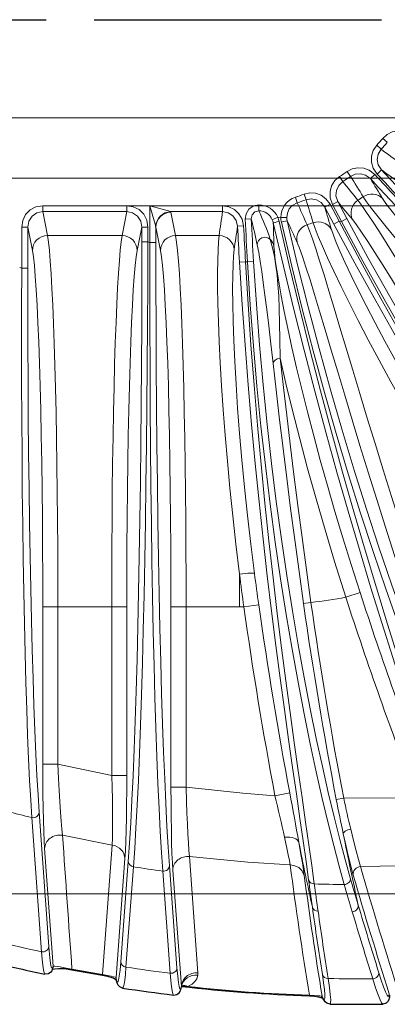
# Model space of a CAD drawing. Header units: millimetres. Extents: x 0 to 594, y 0 to 840.
# Tile 11 of 33: x 272 to 297, y 309 to 374. Entities that reach past the tile are written whole.
import ezdxf

# ---------------------------------------------------------------- set-up
doc = ezdxf.new("R2010")
doc.units = ezdxf.units.MM
doc.linetypes.add('CENTER2', pattern=[28.575, 19.05, -3.175, 3.175, -3.175])
doc.styles.add('Default', font='txt')
doc.dimstyles.new('ISO', dxfattribs={"dimtxt": 3.5, "dimasz": 4.375, "dimexe": 2.1, "dimexo": 1.05, "dimgap": 1.75, "dimtad": 1, "dimdsep": 46, "dimtxsty": 'Default', "dimblk": 'CLOSED', "dimcen": 0.09, "dimclrt": 13, "dimadec": 0, "dimazin": 0, "dimtfac": 0.4, "dimtdec": 3, "dimtofl": 0, "dimtmove": 0, "dimatfit": 3, "dimldrblk": 'CLOSED', "dimfxl": 0, "dimtolj": 1, "dimarcsym": 0})

# ---------------------------------------------------------------- blocks, each defined once
blk = doc.blocks.new('.TD_SECTION_1', base_point=(66.801, 342.614))
at = {"color": 0, "linetype": 'CENTER2'}
blk.add_lwpolyline([(77.301, 374.114), (416.628, 374.115)], dxfattribs=at)
blk = doc.blocks.new('_CLOSED')
at = {"color": 0, "linetype": 'ByBlock', "lineweight": -2}
for p, q in [((-1, 0.166667), (0, 0)), ((-1, 0.166667), (-1, -0.166667)), ((0, 0), (-1, -0.166667)), ((0, 0), (-1, 0))]:
    blk.add_line(p, q, dxfattribs=at)
blk = doc.blocks.new('*D10')
at = {"color": 0, "linetype": 'Continuous', "lineweight": -2}
for p, q in [((277.761, 386.45), (494.884, 386.45)), ((492.784, 382.075), (492.784, 366.154)), ((277.761, 361.779), (494.884, 361.779))]:
    blk.add_line(p, q, dxfattribs=at)
at = {"layer": 'Defpoints', "color": 0}
for p in [(276.711, 386.45), (276.711, 361.779), (492.784, 361.779)]:
    blk.add_point(p, dxfattribs=at)
at = {"color": 0, "lineweight": -2, "xscale": 4.375, "yscale": 4.375, "zscale": 4.375}
for p, rotation in [((492.784, 386.45), 90.00000000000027), ((492.784, 361.779), 270.0000000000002)]:
    blk.add_blockref('_CLOSED', p, dxfattribs=dict(at, rotation=rotation))
at = {"color": 0, "lineweight": 0, "insert": (489.284, 374.114), "char_height": 3.5, "attachment_point": 5, "rotation": 90, "style": 'Default'}
blk.add_mtext('\\A1;24.7', dxfattribs=at)
blk = doc.blocks.new('*D11')
at = {"color": 0, "linetype": 'Continuous', "lineweight": -2}
for p, q in [((248.023, 380.614), (459.407, 380.614)), ((457.307, 376.239), (457.307, 371.989)), ((248.023, 367.614), (459.407, 367.614))]:
    blk.add_line(p, q, dxfattribs=at)
at = {"layer": 'Defpoints', "color": 0}
for p in [(246.973, 380.614), (246.973, 367.614), (457.307, 367.614)]:
    blk.add_point(p, dxfattribs=at)
at = {"color": 0, "lineweight": -2, "xscale": 4.375, "yscale": 4.375, "zscale": 4.375}
for p, rotation in [((457.307, 380.614), 90), ((457.307, 367.614), 270)]:
    blk.add_blockref('_CLOSED', p, dxfattribs=dict(at, rotation=rotation))
at = {"color": 0, "lineweight": 0, "insert": (453.807, 374.114), "char_height": 3.5, "attachment_point": 5, "rotation": 90, "style": 'Default'}
blk.add_mtext('\\A1;13', dxfattribs=at)
blk = doc.blocks.new('*D12')
at = {"color": 0, "linetype": 'Continuous', "lineweight": -2}
for p, q in [((248.023, 384.614), (477.145, 384.614)), ((475.045, 380.239), (475.045, 367.989)), ((248.023, 363.614), (477.145, 363.614))]:
    blk.add_line(p, q, dxfattribs=at)
at = {"layer": 'Defpoints', "color": 0}
for p in [(246.973, 384.614), (246.973, 363.614), (475.045, 363.614)]:
    blk.add_point(p, dxfattribs=at)
at = {"color": 0, "lineweight": -2, "xscale": 4.375, "yscale": 4.375, "zscale": 4.375}
for p, rotation in [((475.045, 384.614), 90), ((475.045, 363.614), 270)]:
    blk.add_blockref('_CLOSED', p, dxfattribs=dict(at, rotation=rotation))
at = {"color": 0, "lineweight": 0, "insert": (471.545, 374.114), "char_height": 3.5, "attachment_point": 5, "rotation": 90, "style": 'Default'}
blk.add_mtext('\\A1;21', dxfattribs=at)
blk = doc.blocks.new('*D14')
at = {"color": 0, "linetype": 'Continuous', "lineweight": -2}
for p, q in [((248.011, 432.071), (512.555, 432.071)), ((510.455, 320.533), (510.455, 427.696)), ((248.011, 316.158), (512.555, 316.158))]:
    blk.add_line(p, q, dxfattribs=at)
at = {"layer": 'Defpoints', "color": 0}
for p in [(246.961, 432.071), (510.455, 432.071), (246.961, 316.158)]:
    blk.add_point(p, dxfattribs=at)
at = {"color": 0, "lineweight": -2, "xscale": 4.375, "yscale": 4.375, "zscale": 4.375}
for p, rotation in [((510.455, 432.071), 90.00003193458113), ((510.455, 316.158), 270.0000319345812)]:
    blk.add_blockref('_CLOSED', p, dxfattribs=dict(at, rotation=rotation))
at = {"color": 0, "lineweight": 0, "insert": (506.955, 374.114), "char_height": 3.5, "attachment_point": 5, "rotation": 90.00003, "style": 'Default'}
blk.add_mtext('\\A1;115.9', dxfattribs=at)
blk = doc.blocks.new('*D15')
at = {"color": 0, "linetype": 'Continuous', "lineweight": -2}
for p, q in [((297.521, 439.393), (541.681, 439.393)), ((539.581, 435.018), (539.581, 313.21)), ((297.521, 308.835), (541.681, 308.835))]:
    blk.add_line(p, q, dxfattribs=at)
at = {"layer": 'Defpoints', "color": 0}
for p in [(296.471, 439.393), (296.471, 308.835), (539.581, 308.835)]:
    blk.add_point(p, dxfattribs=at)
at = {"color": 0, "lineweight": -2, "xscale": 4.375, "yscale": 4.375, "zscale": 4.375}
for p, rotation in [((539.581, 439.393), 89.99998800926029), ((539.581, 308.835), 269.9999880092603)]:
    blk.add_blockref('_CLOSED', p, dxfattribs=dict(at, rotation=rotation))
at = {"color": 0, "lineweight": 0, "insert": (536.081, 374.114), "char_height": 3.5, "attachment_point": 5, "rotation": 89.99999, "style": 'Default'}
blk.add_mtext('\\A1;130.6', dxfattribs=at)
blk = doc.blocks.new('b', base_point=(70.359, 265.815))
at = {"color": 0, "linetype": 'Continuous', "lineweight": 0}
for p, q in [((296.071, 365.785), (296.361, 365.519)), ((296.468, 366.24), (296.771, 365.989)), ((293.602, 363.712), (293.814, 363.38)), ((294.103, 364.048), (294.33, 363.727)), ((295.942, 363.846), (295.65, 363.574)), ((296.091, 363.881), (296.384, 364.153)), ((291.251, 362.545), (291.388, 362.175)), ((273.919, 361.779), (279.503, 361.779)), ((273.919, 361.779), (273.919, 361.385)), ((279.503, 361.779), (279.503, 361.385)), ((281.027, 361.779), (285.848, 361.779)), ((281.027, 359.349), (281.027, 361.779)), ((281.027, 361.779), (281.421, 360.4)), ((281.027, 361.779), (282.406, 361.385)), ((285.848, 361.779), (285.848, 361.385)), ((288.254, 361.837), (288.249, 361.443)), ((290.682, 362.35), (290.801, 361.974)), ((292.976, 361.873), (292.623, 361.686)), ((292.976, 361.873), (293.576, 360.746)), ((293.129, 361.868), (293.482, 362.055)), ((293.728, 360.742), (293.129, 361.868)), ((294.08, 360.931), (293.482, 362.055)), ((273.919, 361.385), (279.503, 361.385)), ((273.919, 361.385), (274.234, 359.796)), ((279.503, 361.385), (279.188, 359.796)), ((285.848, 361.385), (282.406, 361.385)), ((282.426, 361.351), (282.734, 359.796)), ((292.623, 361.686), (293.224, 360.557)), ((287.24, 360.437), (286.841, 360.417)), ((287.35, 360.885), (287.749, 360.904)), ((289.508, 361.013), (289.145, 360.847)), ((289.508, 361.013), (289.711, 360.992)), ((289.711, 360.992), (290.11, 360.997)), ((293.224, 360.557), (293.576, 360.746)), ((293.576, 360.746), (293.728, 360.742)), ((294.08, 360.931), (293.728, 360.742)), ((272.527, 357.628), (272.527, 360.366)), ((272.527, 360.366), (272.927, 360.366)), ((272.927, 357.628), (272.927, 360.366)), ((272.927, 360.366), (273.235, 358.812)), ((274.234, 359.796), (279.188, 359.796)), ((280.495, 360.366), (280.187, 358.812)), ((280.495, 360.366), (280.495, 359.385)), ((280.895, 360.366), (280.495, 360.366)), ((280.895, 360.366), (280.895, 359.385)), ((281.427, 360.366), (281.735, 358.812)), ((281.427, 359.349), (281.427, 360.366)), ((282.734, 359.796), (285.617, 359.796)), ((280.895, 359.385), (280.495, 359.385)), ((281.027, 359.349), (280.895, 359.385)), ((281.027, 359.349), (281.427, 359.349)), ((287.37, 358.065), (286.971, 358.042)), ((287.37, 358.065), (287.504, 358.047)), ((287.903, 358.07), (287.504, 358.047)), ((272.527, 357.628), (272.395, 357.687)), ((272.927, 357.628), (272.527, 357.628)), ((286.973, 335.176), (286.973, 337.347)), ((294.014, 335.818), (294.965, 336.128)), ((273.927, 324.744), (273.927, 335.176)), ((274.927, 335.176), (273.927, 335.176)), ((274.927, 324.744), (274.927, 335.176)), ((274.927, 335.176), (278.495, 335.176)), ((278.495, 324), (278.495, 335.176)), ((279.495, 335.176), (278.495, 335.176)), ((279.495, 324), (279.495, 335.176)), ((282.427, 323.222), (282.427, 335.176)), ((283.427, 335.176), (282.427, 335.176)), ((283.427, 323.222), (283.427, 335.176)), ((283.427, 335.176), (286.973, 335.176)), ((287.256, 335.177), (288.246, 335.317)), ((291.709, 335.465), (291.214, 335.395)), ((274.927, 324.744), (273.927, 324.744)), ((278.495, 324), (279.495, 324)), ((283.427, 323.222), (282.427, 323.222)), ((290.302, 322.844), (289.32, 322.659)), ((293.88, 322.49), (293.389, 322.396)), ((274.324, 312.662), (273.685, 321.557)), ((273.849, 312.307), (273.2, 321.205)), ((278.532, 319.387), (277.882, 310.797)), ((274.612, 311.355), (274.048, 319.146)), ((284.213, 310.906), (283.656, 318.627)), ((279.374, 318.495), (278.783, 310.593)), ((279.596, 318.299), (279.098, 311.648)), ((282.824, 311.242), (282.326, 318.012)), ((279.939, 317.941), (279.443, 311.29)), ((282.38, 310.883), (281.877, 317.653)), ((283.118, 310.005), (282.548, 317.727)), ((274.645, 311.354), (274.612, 311.355)), ((275.859, 311.158), (275.852, 311.121)), ((277.883, 310.797), (277.876, 310.76)), ((278.794, 310.536), (278.783, 310.593)), ((283.118, 310.005), (283.124, 309.996)), ((291.603, 309.431), (291.601, 309.393)), ((292.448, 309.353), (292.416, 309.361))]:
    blk.add_line(p, q, dxfattribs=at)
at = {"color": 0, "linetype": 'Continuous', "lineweight": 30}
for p, q in [((281.427, 360.366), (281.421, 360.4)), ((278.801, 310.461), (278.79, 310.519))]:
    blk.add_line(p, q, dxfattribs=at)
at = {"color": 0, "linetype": 'Continuous', "lineweight": 0}
for points in [[(296.468, 366.24), (296.754, 366.501), (297.102, 366.671), (297.483, 366.74), (297.869, 366.702), (298.297, 366.522)], [(296.071, 365.785), (295.844, 365.449), (295.725, 365.062), (295.722, 364.657), (295.834, 364.267), (296.091, 363.881)], [(296.361, 365.519), (296.169, 365.208), (296.104, 364.848), (296.173, 364.488), (296.384, 364.153)], [(293.602, 363.712), (293.296, 363.446), (293.08, 363.103), (292.973, 362.713), (292.98, 362.307), (293.129, 361.868)], [(294.103, 364.048), (294.447, 364.226), (294.827, 364.3), (295.213, 364.268), (295.575, 364.131), (295.942, 363.846)], [(294.33, 363.727), (294.646, 363.874), (294.994, 363.902), (295.331, 363.809), (295.65, 363.574)], [(293.814, 363.38), (293.548, 363.13), (293.392, 362.799), (293.365, 362.433), (293.482, 362.055)], [(291.251, 362.545), (291.63, 362.627), (292.016, 362.601), (292.38, 362.469), (292.695, 362.243), (292.976, 361.874)], [(295.171, 362.376), (295.401, 362.035), (295.733, 361.587), (296.164, 361.034), (296.694, 360.382), (297.319, 359.635), (298.037, 358.799), (298.845, 357.88), (299.738, 356.886), (300.712, 355.824), (301.763, 354.701), (302.885, 353.525), (304.071, 352.305), (305.317, 351.049), (306.614, 349.765), (307.956, 348.462), (309.335, 347.149), (310.743, 345.832), (312.224, 344.474)], [(272.527, 360.366), (272.593, 360.797), (272.785, 361.186), (273.084, 361.497), (273.463, 361.701), (273.919, 361.779)], [(279.503, 361.779), (279.927, 361.712), (280.31, 361.518), (280.617, 361.214), (280.818, 360.83), (280.895, 360.366)], [(285.848, 361.779), (286.258, 361.716), (286.632, 361.534), (286.935, 361.251), (287.142, 360.89), (287.24, 360.437)], [(287.35, 360.885), (287.404, 361.245), (287.594, 361.555), (287.891, 361.764), (288.254, 361.837)], [(290.11, 360.997), (290.147, 361.292), (290.266, 361.562), (290.458, 361.785), (290.801, 361.974)], [(291.388, 362.175), (291.731, 362.236), (292.074, 362.173), (292.376, 361.995), (292.623, 361.686)], [(308.01, 341.348), (306.957, 342.969), (305.917, 344.584), (304.895, 346.183), (303.897, 347.757), (302.928, 349.296), (301.994, 350.789), (301.099, 352.228), (300.247, 353.603), (299.442, 354.905), (298.688, 356.126), (297.989, 357.257), (297.346, 358.292), (296.763, 359.222), (296.243, 360.043), (295.788, 360.748), (295.399, 361.333), (295.079, 361.793), (294.819, 362.138)], [(296.463, 362.253), (296.683, 361.927), (297, 361.499), (297.415, 360.974), (297.925, 360.354), (298.527, 359.644), (299.218, 358.851), (299.996, 357.979), (300.857, 357.036), (301.795, 356.027), (302.806, 354.961), (303.885, 353.845), (305.026, 352.687), (306.224, 351.494), (307.47, 350.275), (308.76, 349.037), (310.084, 347.789), (311.437, 346.538), (312.892, 345.218)], [(272.927, 360.366), (273.002, 360.757), (273.216, 361.088), (273.538, 361.308), (273.919, 361.385)], [(279.503, 361.385), (279.884, 361.308), (280.206, 361.088), (280.42, 360.757), (280.495, 360.366)], [(285.848, 361.385), (286.215, 361.314), (286.53, 361.109), (286.748, 360.801), (286.841, 360.417)], [(287.749, 360.904), (287.805, 361.172), (287.986, 361.371), (288.249, 361.443)], [(302.422, 315.937), (302.003, 317.193), (301.531, 318.588), (301.01, 320.119), (300.445, 321.779), (299.841, 323.563), (299.202, 325.464), (298.534, 327.478), (297.841, 329.596), (297.128, 331.813), (296.4, 334.12), (295.662, 336.512), (294.918, 338.981), (294.173, 341.519), (293.43, 344.119), (292.694, 346.772), (291.968, 349.472), (291.255, 352.21), (290.56, 354.978), (289.883, 357.768), (289.211, 360.647)], [(302.821, 315.729), (302.4, 316.993), (301.926, 318.398), (301.404, 319.939), (300.838, 321.611), (300.232, 323.407), (299.591, 325.322), (298.921, 327.349), (298.227, 329.482), (297.512, 331.714), (296.783, 334.038), (296.044, 336.446), (295.299, 338.932), (294.553, 341.487), (293.81, 344.105), (293.073, 346.776), (292.348, 349.494), (291.636, 352.25), (290.942, 355.037), (290.268, 357.845), (289.601, 360.734)], [(305.053, 315.935), (304.447, 317.17), (303.794, 318.546), (303.101, 320.059), (302.37, 321.702), (301.608, 323.47), (300.82, 325.359), (300.011, 327.361), (299.186, 329.47), (298.35, 331.681), (297.509, 333.985), (296.667, 336.378), (295.829, 338.85), (295, 341.395), (294.184, 344.005), (293.385, 346.674), (292.607, 349.392), (291.853, 352.151), (291.126, 354.945), (290.43, 357.763), (289.747, 360.689)], [(305.384, 316.449), (304.782, 317.673), (304.134, 319.035), (303.444, 320.532), (302.718, 322.159), (301.96, 323.91), (301.177, 325.78), (300.372, 327.762), (299.551, 329.85), (298.72, 332.039), (297.883, 334.321), (297.045, 336.69), (296.211, 339.138), (295.385, 341.658), (294.572, 344.243), (293.775, 346.886), (292.999, 349.577), (292.246, 352.31), (291.52, 355.077), (290.824, 357.869), (290.137, 360.78)], [(298.81, 337.019), (298.213, 338.857), (297.626, 340.686), (297.053, 342.496), (296.496, 344.274), (295.959, 346.011), (295.443, 347.695), (294.951, 349.317), (294.484, 350.865), (294.043, 352.332), (293.631, 353.706), (293.248, 354.98), (292.895, 356.145), (292.573, 357.195), (292.284, 358.122), (292.026, 358.921), (291.802, 359.586), (291.612, 360.114), (291.45, 360.514)], [(291.85, 360.653), (291.985, 360.264), (292.189, 359.745), (292.463, 359.1), (292.805, 358.332), (293.216, 357.449), (293.693, 356.456), (294.235, 355.359), (294.841, 354.168), (295.507, 352.889), (296.231, 351.533), (297.01, 350.107), (297.841, 348.621), (298.718, 347.085), (299.639, 345.51), (300.598, 343.904), (301.59, 342.278), (302.609, 340.642), (303.689, 338.947)], [(319.413, 318.763), (318.654, 319.871), (317.807, 321.099), (316.877, 322.443), (315.871, 323.898), (314.795, 325.459), (313.655, 327.122), (312.46, 328.882), (311.214, 330.732), (309.925, 332.668), (308.6, 334.684), (307.244, 336.774), (305.864, 338.932), (304.466, 341.154), (303.057, 343.432), (301.64, 345.762), (300.221, 348.136), (298.806, 350.55), (297.399, 352.998), (296.003, 355.473), (294.623, 357.971), (293.224, 360.557)], [(319.821, 318.661), (319.059, 319.777), (318.208, 321.014), (317.274, 322.367), (316.264, 323.833), (315.183, 325.406), (314.04, 327.081), (312.839, 328.853), (311.589, 330.717), (310.296, 332.667), (308.966, 334.697), (307.607, 336.803), (306.223, 338.977), (304.822, 341.215), (303.409, 343.509), (301.99, 345.855), (300.569, 348.247), (299.152, 350.678), (297.744, 353.143), (296.348, 355.635), (294.969, 358.15), (293.576, 360.746)], [(322.052, 319.292), (321.112, 320.341), (320.09, 321.513), (318.992, 322.803), (317.826, 324.207), (316.597, 325.721), (315.314, 327.34), (313.981, 329.059), (312.608, 330.873), (311.199, 332.778), (309.762, 334.768), (308.304, 336.837), (306.83, 338.981), (305.347, 341.192), (303.86, 343.467), (302.376, 345.798), (300.898, 348.18), (299.432, 350.608), (297.984, 353.075), (296.555, 355.574), (295.152, 358.102), (293.728, 360.742)], [(322.262, 319.888), (321.329, 320.927), (320.314, 322.086), (319.224, 323.363), (318.065, 324.752), (316.845, 326.25), (315.57, 327.853), (314.247, 329.554), (312.882, 331.35), (311.482, 333.235), (310.054, 335.204), (308.605, 337.252), (307.139, 339.374), (305.664, 341.563), (304.185, 343.814), (302.707, 346.122), (301.236, 348.481), (299.777, 350.884), (298.333, 353.326), (296.909, 355.801), (295.509, 358.304), (294.08, 360.931)], [(307.173, 340.802), (306.096, 342.459), (305.034, 344.109), (303.993, 345.741), (302.979, 347.344), (301.999, 348.906), (301.058, 350.416), (300.161, 351.864), (299.314, 353.238), (298.52, 354.528), (297.783, 355.726), (297.107, 356.821), (296.495, 357.806), (295.95, 358.673), (295.474, 359.415), (295.068, 360.027), (294.736, 360.503), (294.478, 360.841)], [(274.927, 335.176), (274.924, 337.108), (274.917, 339.029), (274.904, 340.927), (274.887, 342.79), (274.865, 344.608), (274.838, 346.369), (274.807, 348.064), (274.771, 349.681), (274.732, 351.211), (274.688, 352.646), (274.641, 353.976), (274.591, 355.193), (274.537, 356.291), (274.481, 357.262), (274.423, 358.102), (274.362, 358.804), (274.3, 359.364), (274.234, 359.796)], [(279.188, 359.796), (279.125, 359.387), (279.062, 358.833), (279.002, 358.137), (278.943, 357.304), (278.887, 356.339), (278.834, 355.247), (278.783, 354.035), (278.736, 352.71), (278.692, 351.28), (278.653, 349.754), (278.617, 348.141), (278.585, 346.45), (278.558, 344.691), (278.536, 342.876), (278.519, 341.014), (278.506, 339.118), (278.498, 337.198), (278.495, 335.176)], [(283.427, 335.176), (283.424, 337.108), (283.417, 339.029), (283.404, 340.927), (283.387, 342.79), (283.365, 344.608), (283.338, 346.369), (283.307, 348.064), (283.271, 349.681), (283.232, 351.211), (283.188, 352.646), (283.141, 353.976), (283.091, 355.193), (283.037, 356.291), (282.981, 357.262), (282.923, 358.102), (282.862, 358.804), (282.8, 359.364), (282.734, 359.796)], [(285.617, 359.796), (285.577, 359.39), (285.546, 358.84), (285.526, 358.15), (285.517, 357.324), (285.522, 356.367), (285.541, 355.285), (285.576, 354.084), (285.627, 352.772), (285.696, 351.355), (285.784, 349.844), (285.891, 348.247), (286.018, 346.574), (286.165, 344.836), (286.334, 343.043), (286.523, 341.205), (286.732, 339.334), (286.973, 337.347)], [(293.066, 360.199), (293.194, 359.827), (293.39, 359.332), (293.655, 358.718), (293.987, 357.987), (294.385, 357.146), (294.847, 356.2), (295.373, 355.157), (295.96, 354.023), (296.605, 352.806), (297.306, 351.514), (298.059, 350.157), (298.862, 348.743), (299.71, 347.281), (300.598, 345.78), (301.523, 344.251), (302.48, 342.702), (303.462, 341.144), (304.526, 339.492)], [(279.596, 318.298), (279.68, 319.509), (279.761, 320.863), (279.839, 322.356), (279.914, 323.982), (279.985, 325.736), (280.052, 327.609), (280.115, 329.596), (280.174, 331.689), (280.229, 333.88), (280.278, 336.16), (280.323, 338.522), (280.363, 340.956), (280.398, 343.453), (280.427, 346.005), (280.452, 348.603), (280.47, 351.236), (280.484, 353.897), (280.492, 356.575), (280.495, 359.385)], [(279.939, 317.94), (280.024, 319.162), (280.106, 320.529), (280.186, 322.035), (280.262, 323.676), (280.336, 325.445), (280.405, 327.336), (280.47, 329.341), (280.531, 331.453), (280.588, 333.664), (280.64, 335.965), (280.688, 338.348), (280.731, 340.804), (280.769, 343.324), (280.803, 345.899), (280.831, 348.519), (280.854, 351.176), (280.873, 353.86), (280.886, 356.562), (280.895, 359.385)], [(281.877, 317.653), (281.794, 318.895), (281.713, 320.282), (281.636, 321.807), (281.562, 323.466), (281.493, 325.251), (281.427, 327.157), (281.365, 329.176), (281.308, 331.301), (281.256, 333.523), (281.208, 335.835), (281.166, 338.228), (281.129, 340.693), (281.097, 343.222), (281.071, 345.806), (281.051, 348.435), (281.036, 351.101), (281.027, 353.793), (281.024, 356.504), (281.027, 359.349)], [(282.326, 318.012), (282.242, 319.243), (282.161, 320.617), (282.083, 322.129), (282.009, 323.773), (281.938, 325.542), (281.87, 327.43), (281.807, 329.431), (281.748, 331.536), (281.694, 333.738), (281.644, 336.03), (281.599, 338.401), (281.56, 340.844), (281.525, 343.351), (281.495, 345.912), (281.471, 348.518), (281.452, 351.16), (281.438, 353.829), (281.43, 356.516), (281.427, 359.349)], [(289.199, 351.31), (289.047, 352.628), (288.907, 353.825), (288.777, 354.899), (288.656, 355.848), (288.545, 356.679), (288.44, 357.409), (288.34, 358.075), (288.245, 358.668), (288.149, 359.176)], [(289.658, 351.677), (289.649, 352.898), (289.631, 353.992), (289.605, 354.963), (289.57, 355.813), (289.521, 356.552), (289.46, 357.197), (289.381, 357.798), (289.282, 358.409), (289.164, 358.992), (289.014, 359.539)], [(297.86, 336.708), (297.249, 338.587), (296.65, 340.456), (296.067, 342.302), (295.503, 344.113), (294.96, 345.875), (294.442, 347.578), (293.951, 349.208), (293.488, 350.754), (293.055, 352.206), (292.653, 353.554), (292.284, 354.787), (291.947, 355.896), (291.645, 356.875), (291.377, 357.715), (291.144, 358.411), (290.947, 358.957), (290.785, 359.35)], [(273.927, 335.176), (273.924, 337.144), (273.916, 339.099), (273.902, 341.028), (273.883, 342.917), (273.858, 344.754), (273.828, 346.526), (273.793, 348.222), (273.753, 349.83), (273.709, 351.34), (273.66, 352.74), (273.608, 354.022), (273.552, 355.178), (273.494, 356.198), (273.432, 357.077), (273.368, 357.808), (273.302, 358.387), (273.235, 358.812)], [(280.187, 358.812), (280.12, 358.39), (280.054, 357.812), (279.99, 357.082), (279.929, 356.204), (279.87, 355.185), (279.814, 354.03), (279.762, 352.749), (279.714, 351.349), (279.669, 349.841), (279.63, 348.233), (279.595, 346.538), (279.565, 344.766), (279.54, 342.929), (279.52, 341.04), (279.506, 339.112), (279.498, 337.157), (279.495, 335.176)], [(282.427, 335.176), (282.424, 337.144), (282.416, 339.099), (282.402, 341.028), (282.383, 342.917), (282.358, 344.754), (282.328, 346.526), (282.293, 348.222), (282.253, 349.83), (282.209, 351.34), (282.16, 352.74), (282.108, 354.022), (282.052, 355.178), (281.994, 356.198), (281.932, 357.077), (281.868, 357.808), (281.802, 358.387), (281.735, 358.812)], [(286.615, 358.868), (286.572, 358.448), (286.54, 357.874), (286.52, 357.149), (286.515, 356.276), (286.524, 355.263), (286.55, 354.117), (286.594, 352.844), (286.657, 351.454), (286.74, 349.957), (286.846, 348.362), (286.974, 346.681), (287.125, 344.926), (287.3, 343.108), (287.498, 341.241), (287.718, 339.336), (287.963, 337.393)], [(289.255, 359.096), (289.282, 358.704), (289.344, 358.175), (289.44, 357.512), (289.571, 356.721), (289.738, 355.805), (289.94, 354.772), (290.178, 353.628), (290.451, 352.381), (290.759, 351.039), (291.102, 349.61), (291.479, 348.104), (291.888, 346.53), (292.328, 344.898), (292.798, 343.219), (293.296, 341.502), (293.819, 339.759), (294.365, 337.999), (294.965, 336.128)], [(291.552, 317.086), (291.385, 318.3), (291.192, 319.655), (290.977, 321.148), (290.741, 322.771), (290.489, 324.519), (290.224, 326.385), (289.949, 328.363), (289.667, 330.444), (289.382, 332.623), (289.097, 334.89), (288.815, 337.239), (288.539, 339.66), (288.272, 342.146), (288.017, 344.687), (287.775, 347.276), (287.548, 349.903), (287.339, 352.558), (287.149, 355.234), (286.971, 358.042)], [(291.931, 316.806), (291.764, 318.029), (291.572, 319.395), (291.356, 320.899), (291.121, 322.535), (290.868, 324.296), (290.603, 326.177), (290.328, 328.17), (290.047, 330.268), (289.762, 332.463), (289.478, 334.748), (289.197, 337.115), (288.922, 339.555), (288.656, 342.06), (288.402, 344.621), (288.162, 347.229), (287.938, 349.875), (287.731, 352.551), (287.544, 355.247), (287.37, 358.065)], [(293.921, 316.764), (293.581, 317.984), (293.222, 319.345), (292.846, 320.844), (292.457, 322.475), (292.059, 324.232), (291.656, 326.107), (291.252, 328.096), (290.85, 330.19), (290.453, 332.382), (290.067, 334.665), (289.693, 337.031), (289.336, 339.472), (288.999, 341.979), (288.683, 344.544), (288.392, 347.157), (288.127, 349.811), (287.891, 352.496), (287.686, 355.202), (287.504, 358.047)], [(294.316, 317.21), (293.978, 318.416), (293.62, 319.763), (293.246, 321.246), (292.859, 322.86), (292.463, 324.597), (292.061, 326.453), (291.658, 328.42), (291.257, 330.492), (290.862, 332.661), (290.477, 334.919), (290.104, 337.26), (289.747, 339.675), (289.409, 342.156), (289.092, 344.693), (288.8, 347.28), (288.534, 349.906), (288.297, 352.562), (288.089, 355.24), (287.903, 358.07)], [(273.2, 321.205), (273.126, 322.367), (273.055, 323.67), (272.987, 325.11), (272.922, 326.678), (272.862, 328.367), (272.806, 330.17), (272.754, 332.079), (272.707, 334.085), (272.665, 336.179), (272.628, 338.352), (272.597, 340.596), (272.57, 342.9), (272.549, 345.257), (272.533, 347.655), (272.523, 350.087), (272.519, 352.544), (272.52, 355.017), (272.527, 357.628)], [(273.685, 321.557), (273.609, 322.707), (273.536, 323.997), (273.466, 325.421), (273.4, 326.973), (273.337, 328.645), (273.278, 330.43), (273.223, 332.319), (273.172, 334.304), (273.126, 336.376), (273.085, 338.528), (273.048, 340.749), (273.016, 343.03), (272.989, 345.363), (272.967, 347.738), (272.949, 350.146), (272.937, 352.579), (272.93, 355.028), (272.927, 357.628)], [(291.214, 335.395), (290.916, 337.514), (290.63, 339.619), (290.358, 341.693), (290.101, 343.72), (289.859, 345.685), (289.633, 347.571), (289.423, 349.366), (289.199, 351.31)], [(291.709, 335.465), (291.406, 337.628), (291.115, 339.775), (290.838, 341.891), (290.576, 343.958), (290.329, 345.962), (290.099, 347.886), (289.885, 349.715), (289.658, 351.677)], [(289.658, 351.677), (290.049, 349.99), (290.484, 348.198), (290.963, 346.316), (291.484, 344.359), (292.044, 342.343), (292.64, 340.283), (293.269, 338.196), (294.014, 335.818)], [(274.048, 319.146), (274.019, 319.645), (273.992, 320.275), (273.97, 321.017), (273.952, 321.852), (273.939, 322.757), (273.93, 323.712), (273.927, 324.744)], [(275.238, 320.032), (275.193, 320.444), (275.148, 320.963), (275.102, 321.573), (275.056, 322.26), (275.012, 323.005), (274.971, 323.792), (274.927, 324.744)], [(278.495, 324), (274.927, 324.744)], [(278.495, 324), (278.521, 323.2), (278.54, 322.42), (278.553, 321.678), (278.559, 320.994), (278.558, 320.383), (278.55, 319.864), (278.532, 319.387)], [(279.495, 324), (279.492, 323.031), (279.484, 322.086), (279.471, 321.189), (279.453, 320.363), (279.431, 319.63), (279.405, 319.009), (279.374, 318.495)], [(282.548, 317.727), (282.519, 318.211), (282.493, 318.823), (282.47, 319.547), (282.452, 320.364), (282.439, 321.253), (282.43, 322.192), (282.427, 323.222)], [(283.656, 318.627), (283.618, 319.024), (283.581, 319.524), (283.546, 320.115), (283.512, 320.782), (283.481, 321.508), (283.454, 322.276), (283.427, 323.222)], [(289.32, 322.659), (287.184, 322.818), (283.427, 323.222)], [(298.709, 322.562), (297.69, 322.525), (293.88, 322.49)], [(278.532, 319.387), (275.238, 320.032)], [(293.85, 320.135), (293.993, 319.487), (294.131, 318.89), (294.259, 318.354), (294.376, 317.889), (294.51, 317.396)], [(294.342, 320.438), (294.528, 319.676), (294.702, 318.997), (294.859, 318.425), (294.999, 317.953)], [(290.332, 318.065), (290.277, 318.37), (290.204, 318.741), (290.114, 319.174), (289.957, 319.898)], [(291.266, 317.364), (291.212, 317.743), (291.138, 318.209), (291.047, 318.751), (290.908, 319.552)], [(290.332, 318.065), (287.514, 318.244), (283.656, 318.627)], [(290.332, 318.065), (290.633, 318.017), (290.902, 317.888), (291.112, 317.69), (291.266, 317.364)], [(300.633, 318.121), (298.892, 318.034), (294.999, 317.953)], [(273.849, 312.307), (273.886, 311.809), (273.925, 311.409), (273.966, 311.112), (274.007, 310.919), (274.059, 310.828)], [(274.324, 312.662), (274.369, 312.117), (274.415, 311.697), (274.462, 311.407), (274.511, 311.25), (274.559, 311.227), (274.612, 311.355)], [(279.098, 311.648), (279.05, 311.093), (279.001, 310.68), (278.95, 310.416), (278.898, 310.302), (278.847, 310.34), (278.794, 310.536)], [(274.645, 311.354), (274.736, 311.35), (274.882, 311.333), (275.089, 311.302), (275.37, 311.253), (275.858, 311.158)], [(277.882, 310.797), (278.214, 310.736), (278.46, 310.686), (278.625, 310.647), (278.726, 310.619), (278.783, 310.593)], [(279.443, 311.29), (279.402, 310.81), (279.36, 310.429), (279.317, 310.149), (279.274, 309.974), (279.222, 309.903)], [(282.38, 310.883), (282.418, 310.394), (282.457, 310.004), (282.498, 309.714), (282.54, 309.527), (282.592, 309.441)], [(282.824, 311.242), (282.87, 310.696), (282.917, 310.28), (282.966, 310), (283.016, 309.857), (283.065, 309.854), (283.118, 310.005)], [(292.467, 310.804), (292.55, 310.245), (292.607, 309.797), (292.635, 309.465), (292.635, 309.25), (292.606, 309.155), (292.548, 309.18), (292.448, 309.353)], [(296.194, 310.969), (296.372, 310.418), (296.527, 309.976), (296.657, 309.646), (296.76, 309.433), (296.835, 309.336), (296.882, 309.357), (296.9, 309.527)], [(283.551, 310.006), (283.825, 310.152), (284.017, 310.326), (284.14, 310.516), (284.21, 310.759)], [(292.848, 310.532), (292.935, 309.939), (292.992, 309.47), (293.018, 309.129), (293.013, 308.92), (292.973, 308.843)], [(295.808, 310.514), (295.995, 309.926), (296.157, 309.46), (296.29, 309.121), (296.394, 308.912), (296.471, 308.836)], [(291.603, 309.431), (291.912, 309.414), (292.145, 309.396), (292.3, 309.38), (292.416, 309.361)]]:
    blk.add_lwpolyline(points, dxfattribs=at)
at = {"color": 0, "linetype": 'Continuous', "lineweight": 30}
for points in [[(274.6, 311.257), (274.581, 311.191), (274.558, 311.124), (274.522, 311.049), (274.453, 310.954), (274.304, 310.852), (274.059, 310.828)], [(274.566, 311.144), (274.719, 311.177), (274.972, 311.197), (275.334, 311.188), (275.852, 311.121)], [(277.876, 310.76), (278.228, 310.686), (278.497, 310.603), (278.678, 310.527), (278.802, 310.454)], [(279.222, 309.903), (279.029, 309.985), (278.93, 310.089), (278.883, 310.172), (278.856, 310.242), (278.835, 310.309), (278.818, 310.378), (278.801, 310.461)], [(282.592, 309.441), (282.822, 309.479), (282.964, 309.587), (283.028, 309.681), (283.062, 309.756), (283.085, 309.824), (283.103, 309.893), (283.12, 309.972)], [(291.601, 309.393), (291.935, 309.369), (292.197, 309.327), (292.374, 309.281), (292.497, 309.23)], [(292.973, 308.843), (292.767, 308.9), (292.659, 308.984), (292.599, 309.057), (292.554, 309.125), (292.514, 309.196), (292.475, 309.275)], [(296.912, 309.434), (296.911, 309.364), (296.906, 309.296), (296.897, 309.224), (296.876, 309.142), (296.826, 309.036), (296.705, 308.91), (296.471, 308.836)]]:
    blk.add_lwpolyline(points, dxfattribs=at)
at = {"color": 0, "linetype": 'Continuous', "lineweight": 0}
for centre, radius, start, end in [((286.973, 374.114), 12.335, 317.52508, 320.33091), ((286.973, 374.114), 12.729, 317.52508, 320.33091), ((431.48, 550.01), 228.679, 233.78144, 234.18177), ((286.973, 374.114), 12.335, 302.51026, 305.31122), ((286.973, 374.114), 12.729, 302.51026, 305.31122), ((629.173, 571.126), 393.87, 211.7737, 212.00519), ((499.629, 553.098), 278.037, 222.89611, 223.74055), ((499.629, 553.098), 277.905, 222.91173, 223.76302), ((499.629, 553.098), 277.505, 222.91173, 223.76302), ((461.316, 593.057), 282.134, 234.22617, 234.54503), ((471.982, 506.524), 228.548, 218.77922, 219.1798), ((499.629, 553.098), 278.437, 222.89611, 223.74055), ((551.272, 520.035), 299.705, 211.46982, 211.76654), ((286.973, 374.114), 12.335, 287.50122, 290.29632), ((286.973, 374.114), 14.318, 303.2307, 304.93114), ((288.231, 360.437), 1.401, 24.2682, 89.03328), ((291.107, 361.02), 1.397, 107.72574, 181.14972), ((286.973, 374.114), 12.729, 287.50122, 290.29632), ((499.882, 454.092), 228.474, 203.77738, 204.17809), ((668.13, 475.716), 393.479, 196.77146, 197.00318), ((512.011, 540.441), 282.093, 219.2249, 219.54382), ((282.36, 361.334), 0.0685, 13.88056, 47.71574), ((583.52, 317.471), 300.894, 171.60789, 171.91359), ((288.229, 360.443), 1.001, 23.81818, 88.8349), ((270.881, 353.359), 19.157, 18.81912, 24.96045), ((579.99, 446.637), 299.66, 196.46855, 196.7653), ((583.531, 316.473), 299.927, 171.5751, 171.87413), ((564.92, 374.516), 278.437, 182.90257, 183.39205), ((564.92, 374.516), 278.037, 182.90257, 183.39204), ((564.92, 374.516), 277.905, 182.81149, 183.39747), ((564.92, 374.516), 277.505, 182.81149, 183.39747), ((228.859, 346.36), 60.659, 12.19713, 13.87328), ((288.189, 360.416), 1.048, 12.73585, 24.26727), ((588.749, 368.32), 299.636, 181.46726, 181.76401), ((288.182, 360.414), 1.454, 12.73454, 24.31479), ((291.169, 361.012), 1.459, 180.78255, 192.78863), ((291.158, 361.017), 1.048, 181.09581, 193.07202), ((547.372, 476.514), 282.071, 204.22363, 204.54254), ((286.973, 374.114), 14.318, 288.22248, 289.91766), ((490.279, 362.85), 204.9, 187.14989, 187.7617), ((485.326, 363.24), 199.049, 187.46115, 188.06402), ((286.973, 374.114), 38.938, 276.9865, 280.41917), ((560.626, 422.778), 280.435, 198.06471, 200.93831), ((560.626, 422.778), 279.435, 198.06471, 200.93831), ((286.973, 374.114), 38.938, 270, 270.41776), ((564.918, 374.516), 280.434, 188.06388, 190.65617), ((564.918, 374.516), 279.435, 188.06388, 190.65617), ((564.92, 374.516), 276.488, 188.13434, 190.86569), ((564.92, 374.516), 275.988, 188.13434, 190.86569), ((93.668, 276.066), 201.123, 12.58795, 13.39516), ((-54.36, 257.745), 350.756, 10.14905, 10.69588), ((390.142, 340.944), 98.514, 190.85209, 192.19424), ((377.581, 340.236), 85.561, 191.97013, 193.37877), ((294.034, 407.68), 88.95, 255.35517, 256.45444), ((9960.844, 992.724), 9708.938, 183.9729682, 184.025465), ((564.922, 374.516), 276.473, 191.34389, 192.34507), ((564.922, 374.516), 279.473, 191.34246, 192.2383), ((567.488, 354.439), 279.533, 187.47675, 189.26559), ((294.787, 411.321), 94.554, 260.96526, 262.15257), ((567.626, 354.03), 278.782, 187.55759, 189.22183), ((561.821, 394.289), 278.15, 196.04798, 197.74214), ((561.232, 394.212), 276.94, 195.98386, 197.83117), ((567.695, 354.096), 278.612, 187.63343, 188.00956), ((567.662, 353.902), 278.215, 187.66234, 188.0385), ((294.954, 413.283), 96.524, 268.20577, 269.38696), ((562.647, 394.479), 279.738, 196.12975, 196.51508), ((561.997, 394.352), 278.575, 196.07639, 196.46265), ((561.586, 394.236), 278.148, 196.46374, 197.41943), ((567.542, 354.08), 278.459, 188.0107, 188.94071), ((567.515, 353.887), 278.067, 188.03965, 188.96974), ((562.143, 394.335), 279.214, 196.51612, 197.46981), ((292.069, 398.903), 88.492, 256.1675, 258.11849), ((274.258, 311.415), 0.392, 325.96488, 351.03403), ((274.222, 311.354), 0.39, 345.65027, 0.1555), ((295.395, 414.916), 105.581, 259.33677, 260.4525), ((294.756, 410.889), 100.77, 261.25942, 262.94533), ((283.429, 310.848), 0.785, 353.45987, 4.2457), ((294.96, 413.446), 102.935, 268.82437, 270.4717), ((294.926, 412.641), 103.264, 263.67555, 268.15549)]:
    blk.add_arc(centre, radius, start, end, dxfattribs=at)
at = {"color": 0, "linetype": 'Continuous', "lineweight": 30}
for centre, radius, start, end in [((292.442, 400.533), 91.569, 256.25644, 258.41936), ((295.395, 414.917), 105.62, 259.33695, 260.4525), ((294.692, 410.429), 101.711, 261.25096, 263.16741), ((283.302, 309.964), 0.18, 141.22193, 169.83257), ((283.437, 313.449), 3.445, 264.90886, 271.89577), ((294.925, 412.618), 103.278, 263.44238, 268.15575), ((294.96, 413.487), 104.663, 268.91174, 270.82716)]:
    blk.add_arc(centre, radius, start, end, dxfattribs=at)
at = {"color": 0, "linetype": 'Continuous', "lineweight": 0}
for centre, major_axis, ratio, start_param, end_param in [((295.735, 361.568), (-0.85, -0.527), 0.984764, 3.343585, 4.766091), ((295.359, 361.314), (-0.771, -0.637), 0.984624, 4.603201, 6.081982), ((282.406, 360.4), (-0.707, -0.707), 0.970288, 3.94207, 5.482708), ((282.426, 360.366), (-0.981, -0.194), 0.984226, 4.519881, 6.084617), ((292.186, 359.727), (-0.957, -0.289), 0.984764, 3.343587, 4.765881), ((274.234, 358.812), (-0.981, -0.194), 0.984226, 4.519881, 6.084617), ((279.188, 358.812), (-0.981, 0.194), 0.984226, 3.340161, 4.904897), ((285.617, 358.812), (-0.99, 0.141), 0.984508, 3.341904, 4.851362), ((288.282, 358.868), (-1, -0.031), 0.984764, 3.343588, 3.859705), ((289.697, 351.352), (-0.497, -0.057), 0.653619, 4.715671, 6.237069), ((286.973, 337.26), (-0.992, -0.13), 0.086089, 3.176632, 4.701114), ((273.285, 321.557), (-0.399, -0.029), 0.898232, 1.292566, 3.062106), ((289.928, 319.355), (-0.985, -0.175), 0.533739, 3.182875, 4.588353), ((278.374, 318.495), (-0.997, 0.075), 0.905486, 3.223923, 4.621336), ((283.548, 317.727), (-0.997, -0.073), 0.903226, 4.537507, 6.201776), ((279.996, 318.298), (-0.399, 0.03), 0.905749, 0.082439, 1.49563), ((281.926, 318.012), (-0.399, -0.029), 0.902644, 1.380484, 3.060415), ((294.999, 317.499), (-0.48, -0.138), 0.899703, 4.459426, 6.203141), ((294.451, 315.321), (-0.384, -0.113), 0.899063, 1.306516, 3.061807), ((292.191, 315.359), (-0.396, -0.056), 0.903992, 0.081728, 1.418763), ((273.924, 312.662), (-0.399, -0.029), 0.899644, 1.316817, 3.061577), ((282.424, 311.242), (-0.399, -0.029), 0.903118, 1.392922, 3.060227), ((284.118, 310.005), (-0.997, -0.074), 0.903673, 4.550425, 6.201596), ((284.115, 309.857), (-0.993, 0.116), 0.906298, 4.722327, 6.258087), ((295.805, 310.877), (-0.382, -0.12), 0.898891, 1.303549, 3.061853), ((279.194, 310.536), (0.393, 0.075), 0.982939, 2.950693, 3.141603), ((282.728, 310.051), (0.392, -0.079), 0.984711, 6.2806, 6.344107)]:
    blk.add_ellipse(centre, major_axis=major_axis, ratio=ratio, start_param=start_param, end_param=end_param, dxfattribs=at)
at = {"color": 0, "linetype": 'Continuous', "lineweight": 0, "extrusion": (0, 0, -1)}
for centre, major_axis, ratio, start_param, end_param in [((289.601, 360.736), (0.39, 0.089), 0.005059, 1.572514, 3.106719), ((289.747, 360.691), (0.39, 0.089), 0.005645, 0.034941, 1.572699), ((291.758, 359.579), (0.909, 0.416), 0.984623, 3.342793, 4.821697), ((282.734, 358.812), (0.981, 0.194), 0.984226, 3.340161, 4.904897), ((288.648, 359.203), (0.489, 0.104), 0.975191, 3.299962, 5.739994), ((275.048, 319.146), (0.997, 0.072), 0.899516, 3.22156, 4.968709), ((294.34, 320.233), (0.489, 0.106), 0.401346, 3.179707, 4.801858), ((291.943, 317.168), (0.396, 0.053), 0.904087, 1.719713, 3.059831), ((293.925, 317.127), (0.384, 0.111), 0.899124, 0.079814, 1.834017), ((279.498, 311.648), (0.399, -0.03), 0.905821, 1.640993, 3.059123), ((292.856, 310.895), (0.395, 0.062), 0.903746, 1.730536, 3.059981), ((279.183, 310.593), (-0.393, -0.075), 0.982938, 6.208287, 6.474079), ((283.451, 309.105), (0.36, -0.933), 0.703081, 3.226664, 3.777947), ((292.783, 309.514), (-0.272, -0.294), 0.966433, 0.071803, 0.441457), ((292.837, 309.446), (-0.362, -0.171), 0.985871, 6.28317, 6.493086)]:
    blk.add_ellipse(centre, major_axis=major_axis, ratio=ratio, start_param=start_param, end_param=end_param, dxfattribs=at)
at = {"color": 0, "linetype": 'Continuous', "lineweight": 0}
blk.add_blockref('.TD_SECTION_1', (66.801, 342.614), dxfattribs=at)
for base, p1, p2, angle, override, picture, middle in [((539.581, 308.835), (296.471, 439.393), (296.471, 308.835), 269.99999, {"dimjust": 0, "dimdec": 1, "dimpost": '<>', "dimse1": 0, "dimse2": 0, "dimclrt": 0, "dimtmove": 0}, '*D15', (539.581, 374.114)), ((510.455, 432.071), (246.961, 316.158), (246.961, 432.071), 90.00003, {"dimdec": 1, "dimpost": '<>', "dimclrt": 0, "dimtmove": 0}, '*D14', (510.455, 374.114)), ((492.784, 361.779), (276.711, 386.45), (276.711, 361.779), 270, {"dimjust": 0, "dimdec": 1, "dimpost": '<>', "dimse1": 0, "dimse2": 0, "dimclrt": 0, "dimtmove": 0}, '*D10', (492.784, 374.114)), ((475.045, 363.614), (246.973, 384.614), (246.973, 363.614), 270, {"dimjust": 0, "dimdec": 1, "dimpost": '<>', "dimse1": 0, "dimse2": 0, "dimclrt": 0, "dimtmove": 0}, '*D12', (475.045, 374.114)), ((457.307, 367.614), (246.973, 380.614), (246.973, 367.614), 270, {"dimjust": 0, "dimdec": 1, "dimpost": '<>', "dimse1": 0, "dimse2": 0, "dimclrt": 0, "dimtmove": 0}, '*D11', (457.307, 374.114))]:
    dim = blk.add_linear_dim(base=base, p1=p1, p2=p2, angle=angle, dimstyle='ISO', override=override, dxfattribs=at)
    dim.commit()
    dim.dimension.update_dxf_attribs({"geometry": picture, "text_midpoint": middle, "dimtype": 161})

msp = doc.modelspace()

# ---------------------------------------------------------------- block references
at = {"color": 72, "linetype": 'Continuous', "lineweight": 0}
msp.add_blockref('b', (70.359, 265.815), dxfattribs=at)

doc.saveas('drawing.dxf')
